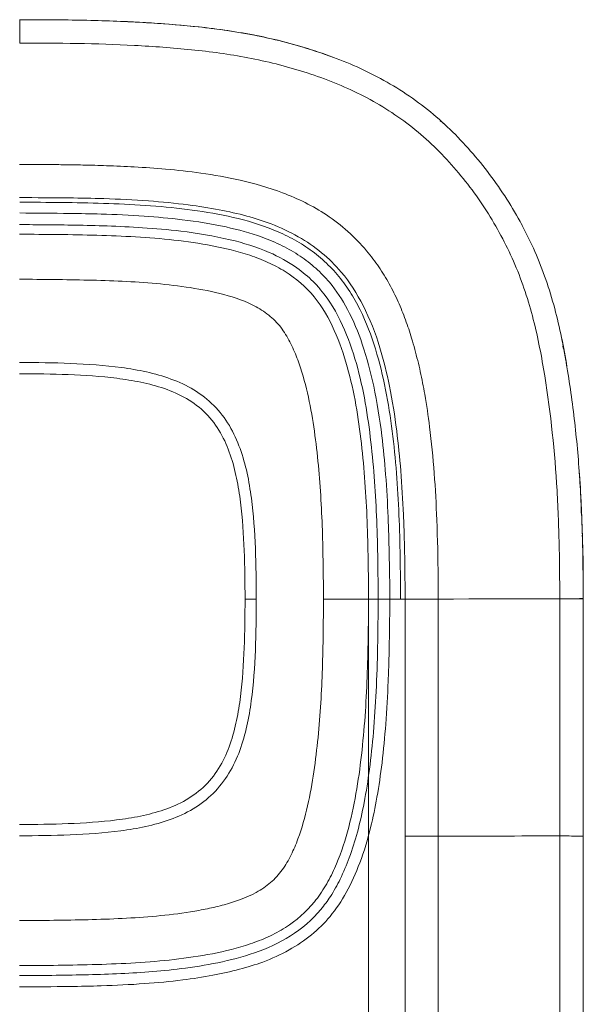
# Model space of a CAD drawing. Header units: millimetres. Extents: x 0 to 420, y 0 to 297.
# Tile 3 of 12: x 125 to 163, y 50 to 116. Entities that reach past the tile are written whole.
import ezdxf

# ---------------------------------------------------------------- set-up
doc = ezdxf.new("R2010")
doc.units = ezdxf.units.MM
doc.styles.add('SLDTEXTSTYLE0', font='TXT', dxfattribs={"width": 0.75})
doc.dimstyles.new('SLDDIMSTYLE2', dxfattribs={"dimtxt": 3.5, "dimasz": 3.302, "dimexe": 0, "dimexo": 0.0625, "dimgap": 0.875, "dimtad": 1, "dimlfac": 0.666667, "dimrnd": 1e-09, "dimzin": 12, "dimdsep": 46, "dimtxsty": 'SLDTEXTSTYLE0', "dimsah": 1, "dimcen": 0.09, "dimadec": 0, "dimazin": 3, "dimtfac": 1, "dimtofl": 0, "dimtmove": 0, "dimatfit": 3, "dimfxl": 0, "dimfrac": 2, "dimtolj": 1, "dimtzin": 12, "dimarcsym": 0})

# ---------------------------------------------------------------- blocks, each defined once
blk = doc.blocks.new('_D_7')
at = {"color": 7, "linetype": 'Continuous', "lineweight": 0}
for p, q in [((101.888, 76.068), (101.887, 36.898)), ((148.339, 76.066), (148.337, 36.897)), ((101.887, 37.898), (148.337, 37.897))]:
    blk.add_line(p, q, dxfattribs=at)
for points in [[(101.887, 37.898), (105.189, 37.39), (105.189, 38.406)], [(148.337, 37.897), (145.035, 38.405), (145.035, 37.389)]]:
    blk.add_solid(points, dxfattribs=at)
at = {"color": 7, "linetype": 'Continuous', "lineweight": 0, "insert": (118.456, 42.409), "char_height": 3.5, "attachment_point": 1, "rotation": 359.99796, "style": 'SLDTEXTSTYLE0'}
blk.add_mtext('30,97', dxfattribs=at)

msp = doc.modelspace()

# ---------------------------------------------------------------- linework, layer by layer
at = {"color": 7, "linetype": 'Continuous', "lineweight": 15}
for p, q in [((158.5531458, 101.9499267), (158.504595, 102.0410938)), ((140.115289, 77.0661852), (140.8652891, 77.0661852)), ((148.9799982, 77.0660957), (148.338791, 77.0660399)), ((150.4722759, 77.0661852), (150.7711774, 77.0661852)), ((150.7695485, 61.282986), (150.77049, 77.0661852)), ((152.9713347, 77.0660566), (152.970396, 61.2828575)), ((161.0570941, 77.0931022), (161.0571025, 77.0939404)), ((161.0571025, 61.3066314), (161.0571025, 77.0931022)), ((162.6151502, 77.0977458), (162.6150692, 77.0979302)), ((162.6151502, 77.0977458), (162.6151502, 77.0931414)), ((162.6151502, 77.0931414), (162.6151502, 61.2797143)), ((150.7709203, 25.9376771), (150.7709203, 61.2797143)), ((152.9717678, 61.2797143), (152.9717678, 25.9376771)), ((161.0572003, 25.9376771), (161.0572003, 61.2797143)), ((162.6152899, 61.2797143), (162.6152899, 25.9376771))]:
    msp.add_line(p, q, dxfattribs=at)
at = {"color": 7, "linetype": 'Continuous', "lineweight": 15, "flags": 128}
for points in [[(152.9720053, 77.0693312), (153.989708, 77.0723207), (155.0054438, 77.0753103), (156.0191875, 77.0782886), (157.0309112, 77.0812614), (158.0405896, 77.0842286), (159.0481978, 77.0871958), (160.0537076, 77.0901518), (161.0570941, 77.0931022)], [(162.6151502, 77.0931414), (162.5878727, 77.0931358), (162.5066185, 77.0931302), (162.3731227, 77.0931246), (162.1902436, 77.093119), (161.9618926, 77.0931134), (161.6929592, 77.0931078), (161.3891907, 77.0931022), (161.0570941, 77.0931022)], [(162.6151502, 77.0977458), (162.5878755, 77.0976732), (162.5066213, 77.0974664), (162.3731255, 77.0971423), (162.1902464, 77.0966953), (161.9618982, 77.0961365), (161.692962, 77.0954827), (161.3891991, 77.0947451), (161.0571025, 77.0939404)]]:
    msp.add_lwpolyline(points, dxfattribs=at)
at = {"color": 7, "linetype": 'Continuous', "lineweight": 15}
for points, knots in [([(125.1152893, 115.637731), (126.1797805, 115.6363021), (128.3076039, 115.6334458), (131.4973225, 115.5575983), (134.6814198, 115.3849009), (137.8612218, 115.0945083), (140.8458115, 114.6248158), (143.5954056, 113.97152), (145.2523999, 113.3906924), (146.0692789, 113.1043511)], [0, 0, 0, 0, 0.1504720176, 0.3007802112, 0.4509558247, 0.6011682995, 0.7519366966, 0.8777076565, 1, 1, 1, 1]), ([(125.1287442, 115.6376764), (125.1287481, 115.6376712), (125.128491, 115.487881), (125.1275384, 114.9375907), (125.1268448, 114.5381519), (125.126047, 114.079566)], [0, 0, 0, 0, 0.5, 0.5, 1, 1, 1, 1]), ([(125.1283242, 115.6376771), (126.4527424, 115.6353684), (127.7778463, 115.6333614), (130.423396, 115.5843064), (131.7439122, 115.5398162), (134.3787099, 115.395732), (135.6930366, 115.2965362), (138.3125809, 115.0176371), (139.6171525, 114.8322233), (141.5614043, 114.4426898), (142.207419, 114.2945568), (143.4949614, 113.9586329), (144.1387278, 113.7707), (146.0445898, 113.1481605), (147.2787482, 112.6553009), (149.0599635, 111.7663506), (149.641958, 111.444933), (150.7789785, 110.7444576), (151.3363694, 110.3634684), (152.9309956, 109.1504041), (153.9004701, 108.2448136), (155.6942578, 106.2833959), (156.5225997, 105.2185336), (157.9951113, 103.0053261), (158.6448323, 101.8529688), (159.4785556, 100.0499548), (159.7329925, 99.43654), (160.1952012, 98.1850362), (160.4032971, 97.5450796), (160.955501, 95.6190253), (161.2299592, 94.318829), (161.6846072, 91.7021736), (161.8716143, 90.3868905), (162.1807478, 87.7451313), (162.3010704, 86.416927), (162.4785092, 83.7572465), (162.5351235, 82.4263289), (162.6031707, 79.7629773), (162.6119333, 78.4304538), (162.6151496, 77.0977442)], [0, 0, 0, 0, 0.0625, 0.0625, 0.125, 0.125, 0.1875, 0.1875, 0.25, 0.25, 0.28125, 0.28125, 0.3125, 0.3125, 0.375, 0.375, 0.40625, 0.40625, 0.4375, 0.4375, 0.5, 0.5, 0.5625, 0.5625, 0.625, 0.625, 0.65625, 0.65625, 0.6875, 0.6875, 0.75, 0.75, 0.8125, 0.8125, 0.875, 0.875, 0.9375, 0.9375, 1, 1, 1, 1]), ([(161.0571027, 77.0939407), (161.0540101, 78.375522), (161.0458214, 79.6569331), (160.9827257, 82.2181947), (160.9306118, 83.4981385), (160.6851085, 87.3349916), (160.4062816, 89.8826104), (159.7681609, 93.6600622), (159.5153453, 94.9123094), (159.0059344, 96.7682732), (158.8137147, 97.3857035), (158.3836121, 98.5969259), (158.146043, 99.1906612), (157.3642421, 100.9354269), (156.7506778, 102.0498913), (155.3512309, 104.18794), (154.5595088, 105.2167986), (152.8383375, 107.1079349), (151.9056444, 107.9788567), (150.3664623, 109.1401632), (149.8282681, 109.5036368), (148.7307293, 110.169529), (148.1687243, 110.4741323), (146.4484605, 111.3146012), (145.2562566, 111.7777763), (142.8019876, 112.5545249), (141.5585277, 112.8633699), (139.0628602, 113.3406557), (137.807209, 113.5095163), (135.2868601, 113.7664827), (134.0225285, 113.8578572), (131.4882066, 113.9900922), (130.2182055, 114.0308572), (127.6740724, 114.075513), (126.399954, 114.0773456), (125.1264673, 114.0795653)], [0, 0, 0, 0, 0.0625, 0.0625, 0.125, 0.125, 0.25, 0.25, 0.3125, 0.3125, 0.34375, 0.34375, 0.375, 0.375, 0.4375, 0.4375, 0.5, 0.5, 0.5625, 0.5625, 0.59375, 0.59375, 0.625, 0.625, 0.6875, 0.6875, 0.75, 0.75, 0.8125, 0.8125, 0.875, 0.875, 0.9375, 0.9375, 1, 1, 1, 1]), ([(153.1053474, 108.914193), (153.1227984, 108.8993184), (153.2387579, 108.8004783), (153.4153884, 108.6645704), (153.5528236, 108.5200961), (153.6009498, 108.4695051)], [0, 0, 0, 0, 0.103233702, 0.6859763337, 1, 1, 1, 1]), ([(125.1166019, 105.9979153), (125.2328588, 105.9977092), (125.5473832, 105.9971515), (126.1421563, 105.9960649), (126.9830032, 105.9932061), (128.0703745, 105.9851723), (129.4055257, 105.9642477), (130.9906859, 105.9204892), (132.8286233, 105.8394139), (134.9220978, 105.6948934), (137.2759368, 105.438661), (139.892412, 104.9809433), (142.7436107, 104.1624359), (145.708919, 102.7182997), (147.777281, 100.8644065), (149.0324393, 99.1966481), (149.7269175, 98.0591761), (150.3151233, 96.8782096), (150.8066082, 95.6680605), (151.2389751, 94.3589641), (151.6130843, 92.9567995), (151.8952754, 91.7099364), (152.1625698, 90.2397545), (152.6046714, 87.2106859), (152.8836561, 83.1403799), (152.9666224, 79.3123072), (152.9713601, 77.5566507), (152.9726647, 77.073184)], [0, 0, 0, 0, 0.00717115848, 0.01940102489, 0.03668780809, 0.05903787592, 0.08647544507, 0.11905345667, 0.1568504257, 0.19994911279, 0.24847368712, 0.30284486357, 0.36360950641, 0.4309521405, 0.50458243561, 0.53217318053, 0.55956973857, 0.58665975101, 0.613470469, 0.64006778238, 0.67164690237, 0.70295302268, 0.7188941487, 0.76381048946, 0.89170640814, 0.97017847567, 1, 1, 1, 1]), ([(150.7718422, 77.0661797), (150.7664365, 77.7748437), (150.756271, 79.1075093), (150.7191878, 80.9793468), (150.6487548, 83.1209749), (150.5058925, 85.5289147), (150.2206247, 88.3909338), (149.7907458, 91.132985), (149.1077522, 93.9443693), (148.110694, 96.5445677), (146.7550209, 98.6791869), (145.2344897, 100.1800792), (143.652395, 101.2568645), (141.9587817, 102.0396065), (140.1852867, 102.6032678), (138.3404253, 103.0211972), (136.1529823, 103.3576916), (133.5896404, 103.6016104), (130.9461757, 103.735448), (128.0846321, 103.7830734), (126.213507, 103.7898281), (125.1121236, 103.793804)], [0, 0, 0, 0, 0.04705428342, 0.08848710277, 0.12430495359, 0.1893257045, 0.24860626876, 0.3152245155, 0.37344495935, 0.44044910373, 0.49927146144, 0.53975075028, 0.58148703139, 0.62570815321, 0.66313248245, 0.70487132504, 0.75117977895, 0.80998805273, 0.87576204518, 0.92687094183, 1, 1, 1, 1]), ([(150.4722717, 77.0661799), (150.4537849, 78.9329267), (150.4365174, 80.7997074), (150.2782752, 84.529254), (150.1405483, 86.3947618), (149.7945401, 89.1672999), (149.6536797, 90.0873816), (149.2926794, 91.9148184), (149.0716047, 92.8251139), (148.5171191, 94.61372), (148.1855466, 95.4851462), (147.5658805, 96.7407856), (147.3358342, 97.152283), (146.8293036, 97.9413875), (146.5539357, 98.3170187), (145.9509148, 99.023522), (145.6251696, 99.3560274), (144.9234312, 99.9780228), (144.548426, 100.2653776), (143.772624, 100.7825194), (143.3689355, 101.014147), (142.5345433, 101.4312966), (142.1015628, 101.6176181), (140.7876325, 102.1123501), (139.8946555, 102.3583874), (138.087549, 102.7463574), (137.1747881, 102.8950273), (135.3364827, 103.1294524), (134.409376, 103.2139149), (132.5532915, 103.3386367), (131.6246084, 103.3795564), (128.8375086, 103.4671665), (126.9780863, 103.480227), (125.1186354, 103.4923861)], [0, 0, 0, 0, 0.125, 0.125, 0.25, 0.25, 0.3125, 0.3125, 0.375, 0.375, 0.4375, 0.4375, 0.46875, 0.46875, 0.5, 0.5, 0.53125, 0.53125, 0.5625, 0.5625, 0.59375, 0.59375, 0.625, 0.625, 0.6875, 0.6875, 0.75, 0.75, 0.8125, 0.8125, 0.875, 0.875, 1, 1, 1, 1]), ([(150.4722714, 77.0661856), (150.4537828, 78.932931), (150.4364995, 80.7997106), (150.2782519, 84.5292547), (150.1405337, 86.3947612), (149.7945368, 89.1672976), (149.6536793, 90.0873788), (149.2926788, 91.9148139), (149.0716048, 92.8251084), (148.5171189, 94.6137142), (148.1855454, 95.4851397), (147.5658771, 96.7407771), (147.33583, 97.1522736), (146.8292971, 97.9413768), (146.5539283, 98.3170072), (145.9509058, 99.0235086), (145.6251601, 99.3560129), (144.9234215, 99.9780063), (144.5484159, 100.2653609), (143.7726137, 100.7825026), (143.3689256, 101.0141303), (142.5345344, 101.4312809), (142.101555, 101.6176032), (140.7876256, 102.1123387), (139.8946494, 102.358379), (138.0875442, 102.7463501), (137.1747836, 102.8950177), (135.3364787, 103.1294371), (134.4093723, 103.2138965), (132.5532886, 103.3386149), (131.6246059, 103.3795344), (128.8375071, 103.467149), (126.9780856, 103.4802208), (125.1186354, 103.49238)], [0, 0, 0, 0, 0.125, 0.125, 0.25, 0.25, 0.3125, 0.3125, 0.375, 0.375, 0.4375, 0.4375, 0.46875, 0.46875, 0.5, 0.5, 0.53125, 0.53125, 0.5625, 0.5625, 0.59375, 0.59375, 0.625, 0.625, 0.6875, 0.6875, 0.75, 0.75, 0.8125, 0.8125, 0.875, 0.875, 1, 1, 1, 1]), ([(125.1220793, 102.7697749), (126.2342386, 102.7614763), (128.0383822, 102.7480143), (130.7996602, 102.705265), (133.2948476, 102.5857543), (136.0746783, 102.3349034), (138.7084963, 101.9188915), (140.9365558, 101.3181972), (142.5751488, 100.6262692), (143.7801202, 99.9328806), (144.8411424, 99.1162366), (145.9615217, 97.968659), (147.0504748, 96.2824426), (148.0149554, 93.9382254), (148.7587803, 91.1102798), (149.2178594, 88.1986571), (149.4964749, 85.28193), (149.6445125, 82.682789), (149.7211843, 79.9142221), (149.7433987, 78.0982675), (149.7559704, 77.0705743)], [0, 0, 0, 0, 0.0766225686, 0.1242970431, 0.1902480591, 0.2486705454, 0.3165166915, 0.373738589, 0.4071244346, 0.4387904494, 0.4692502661, 0.4990798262, 0.5488785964, 0.6063872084, 0.6730741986, 0.7498833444, 0.80920254, 0.8748849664, 0.9291943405, 1, 1, 1, 1]), ([(148.9799935, 77.0660984), (148.971408, 77.9340683), (148.9542063, 79.6731077), (148.8916663, 82.2855706), (148.7532427, 84.9041438), (148.5114274, 87.5267796), (148.1487292, 90.1536049), (147.5707783, 92.7708558), (146.6789115, 95.3480608), (145.6189489, 97.1649538), (144.5026734, 98.3773521), (143.4094835, 99.2994925), (141.5586222, 100.3060315), (138.9388302, 101.1001013), (136.0979045, 101.5622766), (133.3604836, 101.8037251), (131.0105723, 101.910734), (128.8664414, 101.9633903), (126.9247651, 101.9864719), (125.697409, 101.9944796), (125.1172576, 101.9982648)], [0, 0, 0, 0, 0.0614966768, 0.1232129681, 0.1851273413, 0.2472373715, 0.3097609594, 0.3729004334, 0.4367974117, 0.5025521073, 0.5197562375, 0.5534206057, 0.6033832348, 0.6678088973, 0.7464114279, 0.806947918, 0.8624287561, 0.913042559, 0.9588966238, 1, 1, 1, 1]), ([(125.1166677, 101.3582709), (126.8327768, 101.3470679), (128.549746, 101.3358714), (131.9768351, 101.2371676), (133.6873668, 101.1550927), (136.2384277, 100.8719212), (137.0863396, 100.751011), (138.7745706, 100.4267226), (139.6211152, 100.225651), (140.8455578, 99.8170853), (141.246489, 99.6626469), (142.0297364, 99.306693), (142.4142234, 99.1040266), (143.5167805, 98.4125802), (144.1654153, 97.8517851), (145.2688745, 96.5062653), (145.6993702, 95.7474033), (146.4128162, 94.1652743), (146.6909196, 93.3492267), (147.1552134, 91.6879243), (147.3406741, 90.8400433), (147.6427922, 89.1367947), (147.7599101, 88.2811947), (148.0556584, 85.7078813), (148.1729435, 83.9813861), (148.304695, 80.5249326), (148.3216911, 78.7954863), (148.3387915, 77.0660426)], [0, 0, 0, 0, 0.125, 0.125, 0.25, 0.25, 0.3125, 0.3125, 0.375, 0.375, 0.40625, 0.40625, 0.4375, 0.4375, 0.5, 0.5, 0.5625, 0.5625, 0.625, 0.625, 0.6875, 0.6875, 0.75, 0.75, 0.875, 0.875, 1, 1, 1, 1]), ([(145.3404751, 77.0657817), (145.3253135, 78.5990808), (145.3102531, 80.1323823), (145.2090702, 83.1972187), (145.1202354, 84.7294608), (144.892848, 87.0150937), (144.802931, 87.775329), (144.5785612, 89.2906197), (144.442486, 90.047704), (144.0961048, 91.5416474), (143.8891558, 92.2780036), (143.4880289, 93.3540156), (143.3379648, 93.708711), (142.9961952, 94.3998228), (142.8049915, 94.7330217), (142.3520272, 95.3565099), (142.0888651, 95.6400432), (141.5093727, 96.1337016), (141.1871685, 96.3483052), (140.1742702, 96.8965326), (139.4528638, 97.1433763), (137.9714802, 97.5378872), (137.221802, 97.6825249), (135.7215298, 97.9163729), (134.9686901, 98.0030657), (132.7051253, 98.2067194), (131.1892255, 98.2658161), (128.1535162, 98.3402923), (126.6333878, 98.350133), (125.1139027, 98.3600526)], [0, 0, 0, 0, 0.125, 0.125, 0.25, 0.25, 0.3125, 0.3125, 0.375, 0.375, 0.4375, 0.4375, 0.46875, 0.46875, 0.5, 0.5, 0.53125, 0.53125, 0.5625, 0.5625, 0.625, 0.625, 0.6875, 0.6875, 0.75, 0.75, 0.875, 0.875, 1, 1, 1, 1]), ([(161.4368446, 93.127426), (161.4230259, 93.2055446), (161.398489, 93.3442544), (161.347558, 93.6235321), (161.2848253, 93.9544196), (161.1922178, 94.4271412), (161.106014, 94.8231885), (161.06435, 95.0146059)], [0, 0, 0, 0, 0.30027272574, 0.53317343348, 0.70481022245, 0.8573290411, 1, 1, 1, 1]), ([(161.2698771, 93.9151237), (161.3418833, 93.5941136), (161.4393458, 93.1596169), (161.4993855, 92.7186498), (161.5150673, 92.6034732)], [0, 0, 0, 0, 0.73880894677, 1, 1, 1, 1]), ([(140.8652893, 77.0661829), (140.8652893, 78.1910131), (140.8514572, 79.3148094), (140.7603686, 81.5576621), (140.6847491, 82.6768407), (140.4632823, 84.3475342), (140.371011, 84.9030532), (140.1276506, 86.0096954), (139.9778518, 86.5541369), (139.5960222, 87.6109353), (139.3629307, 88.1257751), (138.7797735, 89.1031731), (138.4388186, 89.549337), (137.648022, 90.3478649), (137.192284, 90.7018279), (136.2287688, 91.2861834), (135.7166962, 91.5231902), (134.6486928, 91.9152838), (134.1046838, 92.0665806), (133.0039325, 92.3122343), (132.4471388, 92.4063611), (130.7642204, 92.6326774), (129.6347375, 92.709717), (127.3768164, 92.8022288), (126.2463731, 92.8161829), (125.1152893, 92.8161829)], [0, 0, 0, 0, 0.125, 0.125, 0.25, 0.25, 0.3125, 0.3125, 0.375, 0.375, 0.4375, 0.4375, 0.5, 0.5, 0.5625, 0.5625, 0.625, 0.625, 0.6875, 0.6875, 0.75, 0.75, 0.875, 0.875, 1, 1, 1, 1]), ([(125.1152893, 92.0661829), (126.1960933, 92.0661829), (127.2763094, 92.0533146), (129.4340866, 91.9694577), (130.5122666, 91.9000192), (132.1233364, 91.6967878), (132.6566468, 91.6123729), (133.7117416, 91.3917892), (134.23359, 91.2559082), (135.2588421, 90.9013269), (135.7558816, 90.6839167), (136.6857657, 90.1414313), (137.1258411, 89.8081705), (137.8830803, 89.0457559), (138.2057563, 88.6154448), (138.7503217, 87.6719523), (138.9629067, 87.1781108), (139.3111815, 86.1619675), (139.4469871, 85.6378173), (139.6664882, 84.5790397), (139.7498074, 84.0471386), (139.9501743, 82.446722), (140.0191559, 81.3736378), (140.1024604, 79.2222743), (140.1152893, 78.1439018), (140.1152893, 77.0661829)], [0, 0, 0, 0, 0.125, 0.125, 0.25, 0.25, 0.3125, 0.3125, 0.375, 0.375, 0.4375, 0.4375, 0.5, 0.5, 0.5625, 0.5625, 0.625, 0.625, 0.6875, 0.6875, 0.75, 0.75, 0.875, 0.875, 1, 1, 1, 1]), ([(162.3417437, 85.5905863), (162.3588667, 85.410811), (162.4476358, 84.4788197), (162.4723761, 83.542487), (162.4923441, 82.786767)], [0, 0, 0, 0, 0.19289367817, 1, 1, 1, 1]), ([(162.6097076, 78.5633886), (162.6090016, 78.6620925), (162.6077368, 78.8389222), (162.6033238, 79.2796924), (162.596473, 79.7781052), (162.5884851, 80.2321228), (162.5813005, 80.5902627), (162.5724529, 80.9762154), (162.5618735, 81.3808408), (162.549235, 81.8059874), (162.5320319, 82.3162726), (162.5087247, 82.9111394), (162.4775508, 83.5959467), (162.452864, 84.0435433), (162.4395745, 84.2844958)], [0, 0, 0, 0, 0.1466434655, 0.2627143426, 0.3551781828, 0.3967116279, 0.4377106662, 0.480484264, 0.528020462, 0.5825921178, 0.6457332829, 0.744930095, 0.8626894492, 1, 1, 1, 1]), ([(162.5583209, 81.3165868), (162.5619715, 81.236918), (162.6263483, 79.8319817), (162.6205442, 78.4250654), (162.6150692, 77.0979302)], [0, 0, 0, 0, 0.0567063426, 1, 1, 1, 1]), ([(125.1011648, 55.6673686), (126.6238765, 55.6778528), (128.1469263, 55.6881721), (131.188268, 55.7662095), (132.7070383, 55.828903), (134.9757654, 56.0403884), (135.7304683, 56.1300597), (136.8588196, 56.3106951), (137.2342961, 56.3788855), (137.9837969, 56.5333583), (138.3590382, 56.6203851), (139.4688379, 56.9231898), (140.1902501, 57.1744821), (141.2049058, 57.7320931), (141.5245563, 57.9481147), (141.9585871, 58.3213735), (142.096501, 58.4539101), (142.3570348, 58.7373392), (142.4794948, 58.8891871), (142.8166089, 59.3591553), (143.0072464, 59.6934116), (143.3497286, 60.3857472), (143.4994166, 60.7414354), (143.899624, 61.8202495), (144.1057109, 62.5586135), (144.4500971, 64.0567265), (144.5851111, 64.8151872), (144.8083181, 66.3336927), (144.8977169, 67.0956057), (145.1232191, 69.3864598), (145.2108637, 70.9222032), (145.3107184, 73.9930753), (145.3255506, 75.5294297), (145.3404751, 77.0657817)], [0, 0, 0, 0, 0.125, 0.125, 0.25, 0.25, 0.3125, 0.3125, 0.34375, 0.34375, 0.375, 0.375, 0.4375, 0.4375, 0.46875, 0.46875, 0.484375, 0.484375, 0.5, 0.5, 0.53125, 0.53125, 0.5625, 0.5625, 0.625, 0.625, 0.6875, 0.6875, 0.75, 0.75, 0.875, 0.875, 1, 1, 1, 1]), ([(148.3387915, 77.0660426), (148.3219631, 75.333611), (148.3052121, 73.6011774), (148.1752509, 70.1388445), (148.059541, 68.40857), (147.765788, 65.8302011), (147.649105, 64.9730087), (147.3490673, 63.2666671), (147.1650258, 62.4166296), (146.7020378, 60.75146), (146.4251911, 59.9333351), (145.8905743, 58.7441994), (145.6929694, 58.3552979), (145.2524157, 57.6093168), (145.0088346, 57.2507991), (144.1818261, 56.2350298), (143.531444, 55.6707698), (142.4329756, 54.9748918), (142.0468574, 54.7691672), (141.2626843, 54.4085998), (140.8616041, 54.2520038), (139.6375946, 53.8369181), (138.7907691, 53.6311384), (137.0979732, 53.2998015), (136.2481881, 53.1750702), (133.6920472, 52.882883), (131.9790219, 52.7960351), (128.5471367, 52.6928559), (126.8277972, 52.6810135), (125.1088568, 52.6691781)], [0, 0, 0, 0, 0.125, 0.125, 0.25, 0.25, 0.3125, 0.3125, 0.375, 0.375, 0.4375, 0.4375, 0.46875, 0.46875, 0.5, 0.5, 0.5625, 0.5625, 0.59375, 0.59375, 0.625, 0.625, 0.6875, 0.6875, 0.75, 0.75, 0.875, 0.875, 1, 1, 1, 1]), ([(125.1105675, 52.0040041), (125.8299364, 52.0089659), (127.2675885, 52.0188821), (129.4217746, 52.0519088), (131.5722616, 52.1187104), (133.7191021, 52.2399012), (135.9664759, 52.4579102), (138.326142, 52.8316801), (140.8019963, 53.4611629), (143.21503, 54.5457882), (144.862081, 55.9616413), (145.8605784, 57.3318611), (146.5015049, 58.4798986), (147.1055154, 59.9103447), (147.6360286, 61.6170331), (148.0807506, 63.587526), (148.4235324, 65.8138831), (148.6847398, 68.283835), (148.862194, 70.9969508), (148.9499469, 73.9521153), (148.9697336, 76.0020381), (148.9800043, 77.0660984)], [0, 0, 0, 0, 0.0508422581, 0.1016077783, 0.1522644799, 0.202902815, 0.2535739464, 0.3118237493, 0.3716712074, 0.4337940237, 0.4973173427, 0.5224017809, 0.5534661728, 0.5900396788, 0.631966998, 0.6796244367, 0.7326843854, 0.7910810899, 0.8551164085, 0.9247947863, 1, 1, 1, 1]), ([(125.1152893, 61.3161829), (126.2401195, 61.3161829), (127.3639159, 61.330015), (129.6067685, 61.4211037), (130.7259471, 61.4967231), (132.3966406, 61.71819), (132.9521596, 61.8104613), (134.0588018, 62.0538216), (134.6032434, 62.2036205), (135.6600418, 62.5854501), (136.1748815, 62.8185415), (137.1522795, 63.4016987), (137.5984434, 63.7426537), (138.3969713, 64.5334502), (138.7509343, 64.9891882), (139.3352898, 65.9527034), (139.5722966, 66.464776), (139.9643902, 67.5327795), (140.115687, 68.0767885), (140.3613407, 69.1775397), (140.4554675, 69.7343334), (140.6817838, 71.4172519), (140.7588234, 72.5467348), (140.8513352, 74.8046559), (140.8652893, 75.9350991), (140.8652893, 77.0661829)], [0, 0, 0, 0, 0.125, 0.125, 0.25, 0.25, 0.3125, 0.3125, 0.375, 0.375, 0.4375, 0.4375, 0.5, 0.5, 0.5625, 0.5625, 0.625, 0.625, 0.6875, 0.6875, 0.75, 0.75, 0.875, 0.875, 1, 1, 1, 1]), ([(140.1152893, 77.0661829), (140.1152893, 75.985379), (140.102421, 74.9051629), (140.0185641, 72.7473856), (139.9491256, 71.6692057), (139.7458943, 70.0581359), (139.6614793, 69.5248254), (139.4408956, 68.4697307), (139.3050146, 67.9478823), (138.9504333, 66.9226302), (138.7330231, 66.4255907), (138.1905377, 65.4957066), (137.8572769, 65.0556312), (137.0948623, 64.2983919), (136.6645512, 63.9757159), (135.7210587, 63.4311506), (135.2272172, 63.2185656), (134.2110739, 62.8702907), (133.6869237, 62.7344852), (132.6281461, 62.5149841), (132.096245, 62.4316649), (130.4958284, 62.2312979), (129.4227442, 62.1623163), (127.2713807, 62.0790119), (126.1930083, 62.0661829), (125.1152893, 62.0661829)], [0, 0, 0, 0, 0.125, 0.125, 0.25, 0.25, 0.3125, 0.3125, 0.375, 0.375, 0.4375, 0.4375, 0.5, 0.5, 0.5625, 0.5625, 0.625, 0.625, 0.6875, 0.6875, 0.75, 0.75, 0.875, 0.875, 1, 1, 1, 1]), ([(149.7560119, 77.0661878), (149.7479812, 76.3503232), (149.7331472, 75.0280016), (149.6965322, 73.2088001), (149.6327409, 71.1509177), (149.5040101, 68.8394145), (149.2606236, 66.2596393), (148.931792, 63.9607156), (148.4729206, 61.7266698), (147.8327778, 59.586041), (146.9412883, 57.5824881), (145.8603797, 55.9516753), (144.5543321, 54.6646468), (143.0337955, 53.6450505), (141.4017946, 52.9116017), (139.6913045, 52.3861026), (137.910623, 51.9950914), (135.7994468, 51.6764734), (133.320751, 51.4442473), (130.8071793, 51.3184651), (128.0352617, 51.2718064), (126.2237652, 51.2574787), (125.1157687, 51.2487152)], [0, 0, 0, 0, 0.04919932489, 0.09087937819, 0.12504394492, 0.19068876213, 0.24994256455, 0.3030727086, 0.35020901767, 0.40658539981, 0.45629738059, 0.50044515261, 0.54024439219, 0.58156387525, 0.62568986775, 0.66277960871, 0.70444694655, 0.7509266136, 0.80947847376, 0.87550447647, 0.92385268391, 1, 1, 1, 1]), ([(148.3387915, 77.0660426), (148.332031, 77.066042), (148.306807, 77.0660398), (148.2209543, 77.0660323), (148.1594638, 77.066027), (148.002945, 77.0660133), (147.9088488, 77.0660051), (147.689461, 77.0659861), (147.562729, 77.065975), (147.2872653, 77.0659511), (147.1379004, 77.0659381), (146.8156359, 77.06591), (146.643145, 77.065895), (146.2889749, 77.0658642), (146.105602, 77.0658483), (145.7257894, 77.0658152), (145.5314552, 77.0657983), (145.3404751, 77.0657817)], [0, 0, 0, 0, 0.125, 0.125, 0.25, 0.25, 0.375, 0.375, 0.5, 0.5, 0.625, 0.625, 0.75, 0.75, 0.875, 0.875, 1, 1, 1, 1]), ([(149.7559617, 77.0588245), (149.6685831, 77.0596743), (149.5731796, 77.0605931), (149.3861579, 77.0623709), (149.2951271, 77.063224), (149.1428829, 77.0646223), (149.0822173, 77.0651625), (149.0024031, 77.0658354), (148.983047, 77.0659706), (148.979992, 77.0659514)], [0, 0, 0, 0, 0.25, 0.25, 0.5, 0.5, 0.75, 0.75, 1, 1, 1, 1]), ([(161.0571016, 61.3066305), (161.5156823, 61.3021409), (161.9151122, 61.2976539), (162.4653804, 61.2886828), (162.6151574, 61.2841987), (162.6151496, 61.2797147)], [0, 0, 0, 0, 0.5, 0.5, 1, 1, 1, 1])]:
    msp.add_open_spline(points, degree=3, knots=knots, dxfattribs=at)
for points in [[(149.741606, 77.0661806), (149.9851555, 77.0661869), (150.2287051, 77.0661886), (150.4722546, 77.0661856)], [(150.7704866, 77.0626411), (151.5191083, 77.0649842), (152.2690799, 77.0673641), (152.9713166, 77.0696254)], [(150.7709203, 61.2797044), (151.5195567, 61.2796609), (152.2694357, 61.2796169), (152.9716241, 61.2795753)], [(152.9710049, 61.2828594), (155.7032331, 61.2908896), (158.3686489, 61.2987258), (161.0569928, 61.3066317)]]:
    msp.add_open_spline(points, degree=3, dxfattribs=at)

# ---------------------------------------------------------------- dimensions: what is measured, and where the dimension line sits
at = {"color": 7, "linetype": 'Continuous', "lineweight": 0}
dim = msp.add_linear_dim(base=(148.3373949, 37.8965678), p1=(101.8879349, 77.0676988), p2=(148.3387915, 77.0660426), angle=359.997957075, dimstyle='SLDDIMSTYLE2', dxfattribs=at)
dim.commit()
dim.dimension.update_dxf_attribs({"geometry": '_D_7', "text_midpoint": (124.2743113, 37.8974258), "dimtype": 160})

doc.saveas('drawing.dxf')
